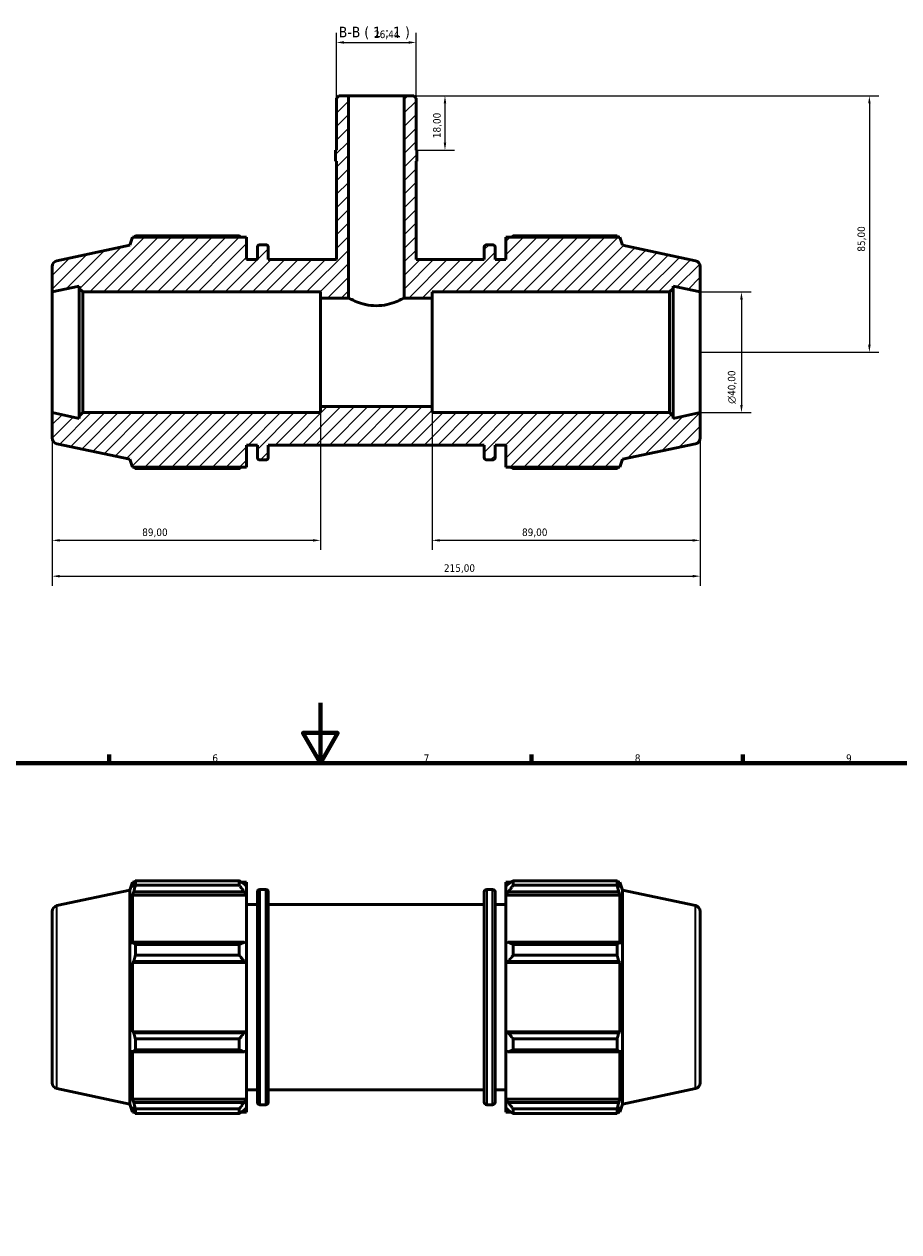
# Model space of a CAD drawing. Header units: millimetres. Extents: x 0 to 931, y 0 to 819.
# Tile 4 of 5: x 322 to 612, y 419 to 819. Entities that reach past the tile are written whole.
import ezdxf

# ---------------------------------------------------------------- set-up
doc = ezdxf.new("R2010")
doc.units = ezdxf.units.MM
for name, color, linetype, lineweight in [('Border (ISO)', 7, 'Continuous', 70), ('Dimension (ISO)', 7, 'Continuous', 25), ('Hatch (ISO)', 7, 'Continuous', 18), ('Symbol (ISO)', 7, 'Continuous', 25), ('Visible (ISO)', 7, 'Continuous', 50), ('Visible Narrow (ISO)', 7, 'Continuous', 35)]:
    doc.layers.add(name, color=color, linetype=linetype, lineweight=lineweight)
doc.styles.add('Label Text (ISO)', font='tahoma.ttf')
doc.styles.add('Note Text (ISO)', font='tahoma.ttf')
doc.dimstyles.new('Default (ISO)', dxfattribs={"dimtxt": 2.5, "dimasz": 2.5, "dimexe": 3.175, "dimexo": 0, "dimgap": 0.762, "dimtad": 1, "dimrnd": 1e-08, "dimzin": 0, "dimtxsty": 'Note Text (ISO)', "dimcen": 0.09, "dimdle": 10, "dimclrd": 256, "dimclre": 256, "dimclrt": 232, "dimazin": 0, "dimtfac": 1.40208, "dimtmove": 0, "dimatfit": 3, "dimfxl": 1, "dimtolj": 1, "dimtzin": 0, "dimlwd": -1, "dimlwe": -1, "dimarcsym": 0})

# ---------------------------------------------------------------- blocks, each defined once
blk = doc.blocks.new('Borders Default Border')
at = {"layer": 'Border (ISO)'}
for p, q in [((350.42, 574), (350.42, 576.9)), ((490.58, 574), (490.58, 576.9)), ((560.67, 574), (560.67, 576.9))]:
    blk.add_line(p, q, dxfattribs=at)
at = {"layer": 'Border (ISO)', "flags": 128}
for points in [[(420.5, 594), (420.5, 574), (414.73, 584), (426.27, 584), (420.5, 574)], [(20, 20), (20, 574), (821, 574), (821, 20), (20, 20)]]:
    blk.add_lwpolyline(points, dxfattribs=at)
at = {"layer": 'Border (ISO)', "color": 232, "true_color": 0xca0064, "char_height": 2.5, "attachment_point": 7, "style": 'Note Text (ISO)'}
for s, insert in [('6', (384.66, 574.35)), ('7', (454.77, 574.4)), ('8', (524.81, 574.34)), ('9', (594.88, 574.35))]:
    blk.add_mtext(s, dxfattribs=dict(at, insert=insert))
blk = doc.blocks.new('*D7')
at = {"layer": 'Defpoints', "color": 0, "transparency": 16777216}
for p in [(546.53, 730.2), (546.53, 690.2), (560.19, 690.2)]:
    blk.add_point(p, dxfattribs=at)
at = {"layer": 'Dimension (ISO)', "transparency": 16777216}
for p, q in [((546.53, 730.2), (563.37, 730.2)), ((560.19, 727.7), (560.19, 692.7)), ((546.53, 690.2), (563.37, 690.2))]:
    blk.add_line(p, q, dxfattribs=at)
for points in [[(559.78, 727.7), (560.61, 727.7), (560.19, 730.2)], [(559.78, 692.7), (560.61, 692.7), (560.19, 690.2)]]:
    blk.add_solid(points, dxfattribs=at)
at = {"layer": 'Dimension (ISO)', "color": 232, "true_color": 0xca0064, "transparency": 16777216, "insert": (555.67, 693.14), "char_height": 2.5, "attachment_point": 1, "rotation": 90, "style": 'Note Text (ISO)'}
blk.add_mtext('\\A1;\\fAIGDT|b0|i0;\\H2.5000;\\ln\\fTahoma|b0|i0;\\H2.5000;40,00', dxfattribs=at)
blk = doc.blocks.new('*D8')
at = {"layer": 'Defpoints', "color": 0, "transparency": 16777216}
for p in [(457.53, 692.2), (546.53, 690.2), (457.53, 647.85)]:
    blk.add_point(p, dxfattribs=at)
at = {"layer": 'Dimension (ISO)', "transparency": 16777216}
for p, q in [((457.53, 692.2), (457.53, 644.67)), ((546.53, 690.2), (546.53, 644.67)), ((544.03, 647.85), (460.03, 647.85))]:
    blk.add_line(p, q, dxfattribs=at)
for points in [[(460.03, 648.26), (460.03, 647.43), (457.53, 647.85)], [(544.03, 648.26), (544.03, 647.43), (546.53, 647.85)]]:
    blk.add_solid(points, dxfattribs=at)
at = {"layer": 'Dimension (ISO)', "color": 232, "true_color": 0xca0064, "transparency": 16777216, "insert": (487.39, 651.79), "char_height": 2.5, "attachment_point": 1, "style": 'Note Text (ISO)'}
blk.add_mtext('\\A1;89,00', dxfattribs=at)
blk = doc.blocks.new('*D9')
at = {"layer": 'Defpoints', "color": 0, "transparency": 16777216}
for p in [(331.53, 690.2), (420.53, 692.2), (331.53, 647.85)]:
    blk.add_point(p, dxfattribs=at)
at = {"layer": 'Dimension (ISO)', "transparency": 16777216}
for p, q in [((331.53, 690.2), (331.53, 644.67)), ((420.53, 692.2), (420.53, 644.67)), ((418.03, 647.85), (334.03, 647.85))]:
    blk.add_line(p, q, dxfattribs=at)
for points in [[(334.03, 648.26), (334.03, 647.43), (331.53, 647.85)], [(418.03, 648.26), (418.03, 647.43), (420.53, 647.85)]]:
    blk.add_solid(points, dxfattribs=at)
at = {"layer": 'Dimension (ISO)', "color": 232, "true_color": 0xca0064, "transparency": 16777216, "insert": (361.39, 651.79), "char_height": 2.5, "attachment_point": 1, "style": 'Note Text (ISO)'}
blk.add_mtext('\\A1;89,00', dxfattribs=at)
blk = doc.blocks.new('*D10')
at = {"layer": 'Defpoints', "color": 0, "transparency": 16777216}
for p in [(331.53, 690.2), (546.53, 690.2), (546.53, 635.97)]:
    blk.add_point(p, dxfattribs=at)
at = {"layer": 'Dimension (ISO)', "transparency": 16777216}
for p, q in [((331.53, 690.2), (331.53, 632.8)), ((546.53, 690.2), (546.53, 632.8)), ((334.03, 635.97), (544.03, 635.97))]:
    blk.add_line(p, q, dxfattribs=at)
for points in [[(334.03, 636.39), (334.03, 635.55), (331.53, 635.97)], [(544.03, 636.39), (544.03, 635.55), (546.53, 635.97)]]:
    blk.add_solid(points, dxfattribs=at)
at = {"layer": 'Dimension (ISO)', "color": 232, "true_color": 0xca0064, "transparency": 16777216, "insert": (461.48, 639.91), "char_height": 2.5, "attachment_point": 1, "style": 'Note Text (ISO)'}
blk.add_mtext('\\A1;215,00', dxfattribs=at)
blk = doc.blocks.new('*D11')
at = {"layer": 'Defpoints', "color": 0, "transparency": 16777216}
for p in [(448.29, 795.2), (452.52, 777.2), (461.83, 777.2)]:
    blk.add_point(p, dxfattribs=at)
at = {"layer": 'Dimension (ISO)', "transparency": 16777216}
for p, q in [((448.29, 795.2), (465.01, 795.2)), ((461.83, 792.7), (461.83, 779.7)), ((452.52, 777.2), (465.01, 777.2))]:
    blk.add_line(p, q, dxfattribs=at)
for points in [[(461.41, 792.7), (462.25, 792.7), (461.83, 795.2)], [(461.41, 779.7), (462.25, 779.7), (461.83, 777.2)]]:
    blk.add_solid(points, dxfattribs=at)
at = {"layer": 'Dimension (ISO)', "color": 232, "true_color": 0xca0064, "transparency": 16777216, "insert": (457.89, 781.18), "char_height": 2.5, "attachment_point": 1, "rotation": 90, "style": 'Note Text (ISO)'}
blk.add_mtext('\\A1;18,00', dxfattribs=at)
blk = doc.blocks.new('*D12')
at = {"layer": 'Defpoints', "color": 0, "transparency": 16777216}
for p in [(448.29, 795.2), (546.53, 710.2), (602.63, 710.2)]:
    blk.add_point(p, dxfattribs=at)
at = {"layer": 'Dimension (ISO)', "transparency": 16777216}
for p, q in [((448.29, 795.2), (605.81, 795.2)), ((602.63, 792.7), (602.63, 712.7)), ((546.53, 710.2), (605.81, 710.2))]:
    blk.add_line(p, q, dxfattribs=at)
for points in [[(602.21, 792.7), (603.05, 792.7), (602.63, 795.2)], [(602.21, 712.7), (603.05, 712.7), (602.63, 710.2)]]:
    blk.add_solid(points, dxfattribs=at)
at = {"layer": 'Dimension (ISO)', "color": 232, "true_color": 0xca0064, "transparency": 16777216, "insert": (598.69, 743.55), "char_height": 2.5, "attachment_point": 1, "rotation": 90, "style": 'Note Text (ISO)'}
blk.add_mtext('\\A1;85,00', dxfattribs=at)
blk = doc.blocks.new('*D13')
at = {"layer": 'Defpoints', "color": 0, "transparency": 16777216}
for p in [(452.25, 812.92), (425.81, 794.4), (452.25, 794.4)]:
    blk.add_point(p, dxfattribs=at)
at = {"layer": 'Dimension (ISO)', "transparency": 16777216}
for p, q in [((425.81, 794.4), (425.81, 816.1)), ((428.31, 812.92), (449.75, 812.92)), ((452.25, 794.4), (452.25, 816.1))]:
    blk.add_line(p, q, dxfattribs=at)
for points in [[(428.31, 813.34), (428.31, 812.5), (425.81, 812.92)], [(449.75, 813.34), (449.75, 812.5), (452.25, 812.92)]]:
    blk.add_solid(points, dxfattribs=at)
at = {"layer": 'Dimension (ISO)', "color": 232, "true_color": 0xca0064, "transparency": 16777216, "insert": (438.29, 816.86), "char_height": 2.5, "attachment_point": 1, "style": 'Note Text (ISO)'}
blk.add_mtext('\\A1;26,44', dxfattribs=at)

msp = doc.modelspace()

# ---------------------------------------------------------------- hatches: boundary and pattern name
at = {"layer": 'Hatch (ISO)'}
h = msp.add_hatch(dxfattribs=at)
h.set_pattern_fill('ANSI31', color=256, scale=25.4, style=0)
h.set_pattern_definition([(45, (0, 0), (-2.245064, 2.245064), [])])
edge = h.paths.add_edge_path()
edge.add_ellipse((333.531, 738.576), major_axis=(-0.416, 1.956), ratio=1, start_angle=0, end_angle=78)
edge.add_line((331.531, 738.576), (331.531, 730.196))
edge.add_line((331.531, 730.196), (340.49, 732.1))
edge.add_line((340.49, 732.1), (340.49, 731.396))
edge.add_line((340.49, 731.396), (341.69, 730.196))
edge.add_line((341.69, 730.196), (420.531, 730.196))
edge.add_line((420.531, 730.196), (420.531, 728.196))
edge.add_line((420.531, 728.196), (429.777, 728.196))
edge.add_line((429.777, 728.196), (429.777, 795.196))
edge.add_line((429.777, 795.196), (426.604, 795.196))
edge.add_line((426.604, 795.196), (425.811, 794.402))
edge.add_line((425.811, 794.402), (425.811, 777.196))
edge.add_line((425.811, 777.196), (425.546, 777.196))
edge.add_line((425.546, 777.196), (425.546, 773.596))
edge.add_line((425.546, 773.596), (425.811, 773.596))
edge.add_line((425.811, 773.596), (425.811, 740.946))
edge.add_line((425.811, 740.946), (403.198, 740.946))
edge.add_line((403.198, 740.946), (403.198, 745.066))
edge.add_ellipse((402.398, 745.066), major_axis=(0.8, 0), ratio=1, start_angle=0, end_angle=90)
edge.add_line((402.398, 745.866), (400.415, 745.866))
edge.add_ellipse((400.415, 745.066), major_axis=(0, 0.8), ratio=1, start_angle=0, end_angle=90)
edge.add_line((399.615, 745.066), (399.615, 740.946))
edge.add_line((399.615, 740.946), (396.031, 740.946))
edge.add_line((396.031, 740.946), (396.031, 748.326))
edge.add_line((396.031, 748.326), (358.191, 748.326))
edge.add_line((358.191, 748.326), (357.331, 745.68))
edge.add_line((357.331, 745.68), (333.115, 740.532))
edge = h.paths.add_edge_path()
edge.add_ellipse((544.531, 681.815), major_axis=(0.416, -1.956), ratio=1, start_angle=0, end_angle=78)
edge.add_line((546.531, 681.815), (546.531, 690.196))
edge.add_line((546.531, 690.196), (537.573, 688.291))
edge.add_line((537.573, 688.291), (537.573, 688.996))
edge.add_line((537.573, 688.996), (536.373, 690.196))
edge.add_line((536.373, 690.196), (457.531, 690.196))
edge.add_line((457.531, 690.196), (457.531, 692.196))
edge.add_line((457.531, 692.196), (420.531, 692.196))
edge.add_line((420.531, 692.196), (420.531, 690.196))
edge.add_line((420.531, 690.196), (341.69, 690.196))
edge.add_line((341.69, 690.196), (340.49, 688.996))
edge.add_line((340.49, 688.996), (340.49, 688.291))
edge.add_line((340.49, 688.291), (331.531, 690.196))
edge.add_line((331.531, 690.196), (331.531, 681.815))
edge.add_ellipse((333.531, 681.815), major_axis=(-2, 0), ratio=1, start_angle=0, end_angle=78)
edge.add_line((333.115, 679.859), (357.331, 674.712))
edge.add_line((357.331, 674.712), (358.191, 672.066))
edge.add_line((358.191, 672.066), (396.031, 672.066))
edge.add_line((396.031, 672.066), (396.031, 679.446))
edge.add_line((396.031, 679.446), (399.615, 679.446))
edge.add_line((399.615, 679.446), (399.615, 675.326))
edge.add_ellipse((400.415, 675.326), major_axis=(-0.8, 0), ratio=1, start_angle=0, end_angle=90)
edge.add_line((400.415, 674.526), (402.398, 674.526))
edge.add_ellipse((402.398, 675.326), major_axis=(0, -0.8), ratio=1, start_angle=0, end_angle=90)
edge.add_line((403.198, 675.326), (403.198, 679.446))
edge.add_line((403.198, 679.446), (474.865, 679.446))
edge.add_line((474.865, 679.446), (474.865, 675.326))
edge.add_ellipse((475.665, 675.326), major_axis=(-0.8, 0), ratio=1, start_angle=0, end_angle=90)
edge.add_line((475.665, 674.526), (477.648, 674.526))
edge.add_ellipse((477.648, 675.326), major_axis=(0, -0.8), ratio=1, start_angle=0, end_angle=90)
edge.add_line((478.448, 675.326), (478.448, 679.446))
edge.add_line((478.448, 679.446), (482.031, 679.446))
edge.add_line((482.031, 679.446), (482.031, 672.066))
edge.add_line((482.031, 672.066), (519.871, 672.066))
edge.add_line((519.871, 672.066), (520.731, 674.712))
edge.add_line((520.731, 674.712), (544.947, 679.859))
edge = h.paths.add_edge_path()
edge.add_ellipse((544.531, 738.576), major_axis=(2, 0), ratio=1, start_angle=0, end_angle=78)
edge.add_line((544.947, 740.532), (520.731, 745.68))
edge.add_line((520.731, 745.68), (519.871, 748.326))
edge.add_line((519.871, 748.326), (482.031, 748.326))
edge.add_line((482.031, 748.326), (482.031, 740.946))
edge.add_line((482.031, 740.946), (478.448, 740.946))
edge.add_line((478.448, 740.946), (478.448, 745.066))
edge.add_ellipse((477.648, 745.066), major_axis=(0.8, 0), ratio=1, start_angle=0, end_angle=90)
edge.add_line((477.648, 745.866), (475.665, 745.866))
edge.add_ellipse((475.665, 745.066), major_axis=(0, 0.8), ratio=1, start_angle=0, end_angle=90)
edge.add_line((474.865, 745.066), (474.865, 740.946))
edge.add_line((474.865, 740.946), (452.252, 740.946))
edge.add_line((452.252, 740.946), (452.252, 773.596))
edge.add_line((452.252, 773.596), (452.516, 773.596))
edge.add_line((452.516, 773.596), (452.516, 777.196))
edge.add_line((452.516, 777.196), (452.252, 777.196))
edge.add_line((452.252, 777.196), (452.252, 794.402))
edge.add_line((452.252, 794.402), (451.458, 795.196))
edge.add_line((451.458, 795.196), (448.286, 795.196))
edge.add_line((448.286, 795.196), (448.286, 728.196))
edge.add_line((448.286, 728.196), (457.531, 728.196))
edge.add_line((457.531, 728.196), (457.531, 730.196))
edge.add_line((457.531, 730.196), (536.373, 730.196))
edge.add_line((536.373, 730.196), (537.573, 731.396))
edge.add_line((537.573, 731.396), (537.573, 732.1))
edge.add_line((537.573, 732.1), (546.531, 730.196))
edge.add_line((546.531, 730.196), (546.531, 738.576))

# ---------------------------------------------------------------- linework, layer by layer
at = {"layer": 'Visible (ISO)'}
for p, q in [((426.604, 795.196), (425.811, 794.402)), ((425.811, 794.402), (425.811, 777.196)), ((429.777, 795.196), (426.604, 795.196)), ((429.777, 728.196), (429.777, 795.196)), ((448.286, 795.196), (429.777, 795.196)), ((451.458, 795.196), (448.286, 795.196)), ((448.286, 795.196), (448.286, 728.196)), ((452.252, 794.402), (451.458, 795.196)), ((452.252, 777.196), (452.252, 794.402)), ((425.811, 777.196), (425.546, 777.196)), ((425.546, 777.196), (425.546, 773.596)), ((452.516, 777.196), (452.252, 777.196)), ((452.516, 773.596), (452.516, 777.196)), ((425.546, 773.596), (425.811, 773.596)), ((425.811, 773.596), (425.811, 740.946)), ((452.252, 740.946), (452.252, 773.596)), ((452.252, 773.596), (452.516, 773.596)), ((393.571, 748.774), (359.123, 748.774)), ((518.939, 748.774), (484.491, 748.774)), ((357.331, 745.68), (333.115, 740.532)), ((358.191, 748.326), (357.331, 745.68)), ((396.031, 748.326), (358.191, 748.326)), ((396.031, 740.946), (396.031, 748.326)), ((399.615, 745.066), (399.615, 740.946)), ((402.398, 745.866), (400.415, 745.866)), ((403.198, 740.946), (403.198, 745.066)), ((474.865, 745.066), (474.865, 740.946)), ((477.648, 745.866), (475.665, 745.866)), ((478.448, 740.946), (478.448, 745.066)), ((519.871, 748.326), (482.031, 748.326)), ((482.031, 748.326), (482.031, 740.946)), ((520.731, 745.68), (519.871, 748.326)), ((544.947, 740.532), (520.731, 745.68)), ((399.615, 740.946), (396.031, 740.946)), ((425.811, 740.946), (403.198, 740.946)), ((474.865, 740.946), (452.252, 740.946)), ((482.031, 740.946), (478.448, 740.946)), ((331.531, 738.576), (331.531, 730.196)), ((546.531, 730.196), (546.531, 738.576)), ((331.531, 730.196), (340.49, 732.1)), ((331.531, 690.196), (331.531, 730.196)), ((340.49, 732.1), (340.49, 731.396)), ((340.49, 731.396), (341.69, 730.196)), ((340.49, 731.396), (340.49, 688.996)), ((341.69, 730.196), (420.531, 730.196)), ((341.69, 690.196), (341.69, 730.196)), ((420.531, 730.196), (420.531, 728.196)), ((457.531, 728.196), (457.531, 730.196)), ((457.531, 730.196), (536.373, 730.196)), ((536.373, 730.196), (537.573, 731.396)), ((536.373, 730.196), (536.373, 690.196)), ((537.573, 731.396), (537.573, 732.1)), ((537.573, 732.1), (546.531, 730.196)), ((537.573, 688.996), (537.573, 731.396)), ((546.531, 690.196), (546.531, 730.196)), ((420.531, 728.196), (429.777, 728.196)), ((420.531, 692.196), (420.531, 728.196)), ((448.286, 728.196), (457.531, 728.196)), ((457.531, 692.196), (457.531, 728.196)), ((340.49, 688.291), (331.531, 690.196)), ((331.531, 690.196), (331.531, 681.815)), ((341.69, 690.196), (340.49, 688.996)), ((340.49, 688.996), (340.49, 688.291)), ((420.531, 690.196), (341.69, 690.196)), ((457.531, 692.196), (420.531, 692.196)), ((420.531, 692.196), (420.531, 690.196)), ((457.531, 690.196), (457.531, 692.196)), ((536.373, 690.196), (457.531, 690.196)), ((537.573, 688.996), (536.373, 690.196)), ((546.531, 690.196), (537.573, 688.291)), ((537.573, 688.291), (537.573, 688.996)), ((546.531, 681.815), (546.531, 690.196)), ((333.115, 679.859), (357.331, 674.712)), ((396.031, 672.066), (396.031, 679.446)), ((396.031, 679.446), (399.615, 679.446)), ((399.615, 679.446), (399.615, 675.326)), ((403.198, 675.326), (403.198, 679.446)), ((403.198, 679.446), (474.865, 679.446)), ((474.865, 679.446), (474.865, 675.326)), ((478.448, 675.326), (478.448, 679.446)), ((478.448, 679.446), (482.031, 679.446)), ((482.031, 679.446), (482.031, 672.066)), ((520.731, 674.712), (544.947, 679.859)), ((357.331, 674.712), (358.191, 672.066)), ((400.415, 674.526), (402.398, 674.526)), ((475.665, 674.526), (477.648, 674.526)), ((519.871, 672.066), (520.731, 674.712)), ((358.191, 672.066), (396.031, 672.066)), ((359.123, 671.618), (393.571, 671.618)), ((482.031, 672.066), (519.871, 672.066)), ((484.491, 671.618), (518.939, 671.618)), ((357.331, 531.904), (358.191, 534.55)), ((358.191, 534.55), (358.191, 532.785)), ((358.191, 534.55), (358.891, 534.55)), ((358.591, 533.958), (358.191, 532.785)), ((359.123, 533.515), (359.123, 534.998)), ((359.123, 534.998), (393.571, 534.998)), ((393.571, 533.515), (359.123, 533.515)), ((393.571, 533.515), (393.571, 534.998)), ((394.286, 534.55), (396.031, 534.55)), ((396.031, 533.176), (395.211, 533.958)), ((396.031, 533.176), (396.031, 534.55)), ((396.031, 533.176), (396.031, 530.605)), ((482.031, 534.55), (482.031, 533.176)), ((482.031, 534.55), (483.777, 534.55)), ((482.851, 533.958), (482.031, 533.176)), ((482.031, 530.605), (482.031, 533.176)), ((484.491, 534.998), (484.491, 533.515)), ((484.491, 534.998), (518.939, 534.998)), ((518.939, 533.515), (484.491, 533.515)), ((518.939, 533.515), (518.939, 534.998)), ((519.171, 534.55), (519.871, 534.55)), ((519.871, 532.785), (519.472, 533.958)), ((519.871, 532.785), (519.871, 534.55)), ((520.731, 531.904), (519.871, 534.55)), ((333.115, 526.757), (357.331, 531.904)), ((357.331, 460.936), (357.331, 531.904)), ((358.191, 530.242), (358.591, 531.333)), ((396.031, 530.242), (358.191, 530.242)), ((358.191, 530.242), (358.191, 514.026)), ((358.591, 531.333), (395.211, 531.333)), ((395.211, 531.333), (396.031, 530.605)), ((396.031, 530.605), (396.031, 530.242)), ((396.031, 514.216), (396.031, 530.242)), ((399.615, 461.55), (399.615, 531.29)), ((400.415, 532.09), (402.398, 532.09)), ((403.198, 531.29), (403.198, 461.55)), ((474.865, 461.55), (474.865, 531.29)), ((475.665, 532.09), (477.648, 532.09)), ((478.448, 531.29), (478.448, 461.55)), ((482.031, 530.605), (482.851, 531.333)), ((482.031, 530.242), (482.031, 530.605)), ((482.031, 530.242), (482.031, 514.216)), ((482.031, 530.242), (519.871, 530.242)), ((482.851, 531.333), (519.472, 531.333)), ((519.472, 531.333), (519.871, 530.242)), ((519.871, 514.026), (519.871, 530.242)), ((520.731, 460.936), (520.731, 531.904)), ((544.947, 526.757), (520.731, 531.904)), ((331.531, 524.8), (331.531, 468.04)), ((396.031, 527.17), (399.615, 527.17)), ((403.198, 527.17), (474.865, 527.17)), ((478.448, 527.17), (482.031, 527.17)), ((546.531, 524.8), (546.531, 468.04)), ((358.591, 514.594), (358.191, 514.026)), ((395.211, 514.594), (358.591, 514.594)), ((359.123, 510.303), (359.123, 513.882)), ((359.123, 513.882), (393.571, 513.882)), ((393.571, 510.303), (393.571, 513.882)), ((396.031, 514.216), (395.211, 514.594)), ((396.031, 514.216), (396.031, 508.009)), ((482.851, 514.594), (482.031, 514.216)), ((482.031, 508.009), (482.031, 514.216)), ((519.472, 514.594), (482.851, 514.594)), ((484.491, 513.882), (484.491, 510.303)), ((484.491, 513.882), (518.939, 513.882)), ((518.939, 510.303), (518.939, 513.882)), ((519.871, 514.026), (519.472, 514.594)), ((393.571, 510.303), (359.123, 510.303)), ((518.939, 510.303), (484.491, 510.303)), ((358.191, 507.886), (358.591, 508.256)), ((396.031, 507.886), (358.191, 507.886)), ((358.191, 507.886), (358.191, 484.954)), ((358.591, 508.256), (395.211, 508.256)), ((395.211, 508.256), (396.031, 508.009)), ((396.031, 508.009), (396.031, 507.886)), ((396.031, 484.954), (396.031, 507.886)), ((482.031, 508.009), (482.851, 508.256)), ((482.031, 507.886), (482.031, 508.009)), ((482.031, 507.886), (482.031, 484.954)), ((482.031, 507.886), (519.871, 507.886)), ((482.851, 508.256), (519.472, 508.256)), ((519.472, 508.256), (519.871, 507.886)), ((519.871, 484.954), (519.871, 507.886)), ((358.591, 484.584), (358.191, 484.954)), ((396.031, 484.954), (358.191, 484.954)), ((395.211, 484.584), (358.591, 484.584)), ((396.031, 484.831), (395.211, 484.584)), ((396.031, 484.954), (396.031, 484.831)), ((396.031, 484.831), (396.031, 478.624)), ((482.031, 484.831), (482.031, 484.954)), ((482.031, 484.954), (519.871, 484.954)), ((482.031, 478.624), (482.031, 484.831)), ((482.851, 484.584), (482.031, 484.831)), ((519.472, 484.584), (482.851, 484.584)), ((519.871, 484.954), (519.472, 484.584)), ((359.123, 478.958), (359.123, 482.537)), ((359.123, 482.537), (393.571, 482.537)), ((393.571, 478.958), (393.571, 482.537)), ((484.491, 482.537), (484.491, 478.958)), ((484.491, 482.537), (518.939, 482.537)), ((518.939, 478.958), (518.939, 482.537)), ((358.191, 478.814), (358.591, 478.246)), ((358.191, 478.814), (358.191, 462.598)), ((358.591, 478.246), (395.211, 478.246)), ((393.571, 478.958), (359.123, 478.958)), ((395.211, 478.246), (396.031, 478.624)), ((396.031, 462.598), (396.031, 478.624)), ((482.031, 478.624), (482.851, 478.246)), ((482.031, 478.624), (482.031, 462.598)), ((482.851, 478.246), (519.472, 478.246)), ((518.939, 478.958), (484.491, 478.958)), ((519.472, 478.246), (519.871, 478.814)), ((519.871, 462.598), (519.871, 478.814)), ((333.115, 466.083), (357.331, 460.936)), ((396.031, 465.67), (399.615, 465.67)), ((403.198, 465.67), (474.865, 465.67)), ((478.448, 465.67), (482.031, 465.67)), ((544.947, 466.083), (520.731, 460.936)), ((357.331, 460.936), (358.191, 458.29)), ((358.591, 461.507), (358.191, 462.598)), ((396.031, 462.598), (358.191, 462.598)), ((395.211, 461.507), (358.591, 461.507)), ((396.031, 462.235), (395.211, 461.507)), ((396.031, 462.598), (396.031, 462.235)), ((396.031, 462.235), (396.031, 459.664)), ((400.415, 460.75), (402.398, 460.75)), ((475.665, 460.75), (477.648, 460.75)), ((482.031, 462.235), (482.031, 462.598)), ((482.031, 462.598), (519.871, 462.598)), ((482.031, 459.664), (482.031, 462.235)), ((482.851, 461.507), (482.031, 462.235)), ((519.472, 461.507), (482.851, 461.507)), ((519.871, 462.598), (519.472, 461.507)), ((520.731, 460.936), (519.871, 458.29)), ((358.191, 460.055), (358.591, 458.882)), ((358.191, 460.055), (358.191, 458.29)), ((358.191, 458.29), (358.891, 458.29)), ((359.123, 457.842), (359.123, 459.325)), ((359.123, 459.325), (393.571, 459.325)), ((393.571, 457.842), (359.123, 457.842)), ((393.571, 457.842), (393.571, 459.325)), ((394.286, 458.29), (396.031, 458.29)), ((395.211, 458.882), (396.031, 459.664)), ((396.031, 458.29), (396.031, 459.664)), ((482.031, 459.664), (482.851, 458.882)), ((482.031, 459.664), (482.031, 458.29)), ((482.031, 458.29), (483.777, 458.29)), ((484.491, 459.325), (484.491, 457.842)), ((484.491, 459.325), (518.939, 459.325)), ((518.939, 457.842), (484.491, 457.842)), ((518.939, 457.842), (518.939, 459.325)), ((519.171, 458.29), (519.871, 458.29)), ((519.472, 458.882), (519.871, 460.055)), ((519.871, 458.29), (519.871, 460.055))]:
    msp.add_line(p, q, dxfattribs=at)
for centre, radius, start, end in [((400.415, 745.066), 0.8, 90, 180), ((402.398, 745.066), 0.8, 0, 90), ((475.665, 745.066), 0.8, 90, 180), ((477.648, 745.066), 0.8, 0, 90), ((333.531, 738.576), 2, 102, 180), ((544.531, 738.576), 2, 0, 78), ((333.531, 681.815), 2, 180, 258), ((544.531, 681.815), 2, 282, 0), ((400.415, 675.326), 0.8, 180, 270), ((402.398, 675.326), 0.8, 270, 0), ((475.665, 675.326), 0.8, 180, 270), ((477.648, 675.326), 0.8, 270, 0), ((400.415, 531.29), 0.8, 90, 180), ((402.398, 531.29), 0.8, 0, 90), ((475.665, 531.29), 0.8, 90, 180), ((477.648, 531.29), 0.8, 0, 90), ((333.531, 524.8), 2, 102, 180), ((544.531, 524.8), 2, 0, 78), ((333.531, 468.04), 2, 180, 258), ((544.531, 468.04), 2, 282, 0), ((400.415, 461.55), 0.8, 180, 270), ((402.398, 461.55), 0.8, 270, 0), ((475.665, 461.55), 0.8, 180, 270), ((477.648, 461.55), 0.8, 270, 0)]:
    msp.add_arc(centre, radius, start, end, dxfattribs=at)
for points, weights in [([(359.123, 748.774), (359.005, 748.548), (358.891, 748.326)], [1, 1.00065409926, 1.00116027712]), ([(393.571, 748.774), (393.935, 748.548), (394.286, 748.326)], [1.01586555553, 1.01390946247, 1.01180720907]), ([(483.777, 748.326), (484.128, 748.548), (484.491, 748.774)], [1.01180720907, 1.01390946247, 1.01586555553]), ([(519.171, 748.326), (519.057, 748.548), (518.939, 748.774)], [1.00116027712, 1.00065409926, 1]), ([(358.891, 672.066), (359.005, 671.843), (359.123, 671.618)], [1.00116027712, 1.00065409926, 1]), ([(394.286, 672.066), (393.935, 671.843), (393.571, 671.618)], [1.01180720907, 1.01390946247, 1.01586555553]), ([(484.491, 671.618), (484.128, 671.843), (483.777, 672.066)], [1.01586555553, 1.01390946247, 1.01180720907]), ([(518.939, 671.618), (519.057, 671.843), (519.171, 672.066)], [1, 1.00065409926, 1.00116027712]), ([(358.591, 533.958), (358.846, 534.468), (359.123, 534.998)], [1.00225700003, 1.00153673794, 1]), ([(359.123, 533.515), (358.846, 532.402), (358.591, 531.333)], [1, 1.00153673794, 1.00225700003]), ([(395.211, 533.958), (394.424, 534.468), (393.571, 534.998)], [1.00590497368, 1.01128585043, 1.01586555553]), ([(393.571, 533.515), (394.424, 532.402), (395.211, 531.333)], [1.01586555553, 1.01128585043, 1.00590497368]), ([(484.491, 534.998), (483.638, 534.468), (482.851, 533.958)], [1.01586555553, 1.01128585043, 1.00590497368]), ([(482.851, 531.333), (483.638, 532.402), (484.491, 533.515)], [1.00590497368, 1.01128585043, 1.01586555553]), ([(518.939, 534.998), (519.216, 534.468), (519.472, 533.958)], [1, 1.00153673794, 1.00225700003]), ([(519.472, 531.333), (519.216, 532.402), (518.939, 533.515)], [1.00225700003, 1.00153673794, 1]), ([(358.591, 514.594), (358.846, 514.246), (359.123, 513.882)], [1.00225700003, 1.00153673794, 1]), ([(395.211, 514.594), (394.424, 514.246), (393.571, 513.882)], [1.00590497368, 1.01128585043, 1.01586555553]), ([(484.491, 513.882), (483.638, 514.246), (482.851, 514.594)], [1.01586555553, 1.01128585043, 1.00590497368]), ([(518.939, 513.882), (519.216, 514.246), (519.472, 514.594)], [1, 1.00153673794, 1.00225700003]), ([(359.123, 510.303), (358.846, 509.258), (358.591, 508.256)], [1, 1.00153673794, 1.00225700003]), ([(393.571, 510.303), (394.424, 509.258), (395.211, 508.256)], [1.01586555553, 1.01128585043, 1.00590497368]), ([(482.851, 508.256), (483.638, 509.258), (484.491, 510.303)], [1.00590497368, 1.01128585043, 1.01586555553]), ([(519.472, 508.256), (519.216, 509.258), (518.939, 510.303)], [1.00225700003, 1.00153673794, 1]), ([(358.591, 484.584), (358.846, 483.582), (359.123, 482.537)], [1.00225700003, 1.00153673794, 1]), ([(395.211, 484.584), (394.424, 483.582), (393.571, 482.537)], [1.00590497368, 1.01128585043, 1.01586555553]), ([(484.491, 482.537), (483.638, 483.582), (482.851, 484.584)], [1.01586555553, 1.01128585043, 1.00590497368]), ([(518.939, 482.537), (519.216, 483.582), (519.472, 484.584)], [1, 1.00153673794, 1.00225700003]), ([(359.123, 478.958), (358.846, 478.594), (358.591, 478.246)], [1, 1.00153673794, 1.00225700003]), ([(393.571, 478.958), (394.424, 478.594), (395.211, 478.246)], [1.01586555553, 1.01128585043, 1.00590497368]), ([(482.851, 478.246), (483.638, 478.594), (484.491, 478.958)], [1.00590497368, 1.01128585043, 1.01586555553]), ([(519.472, 478.246), (519.216, 478.594), (518.939, 478.958)], [1.00225700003, 1.00153673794, 1]), ([(358.591, 461.507), (358.846, 460.438), (359.123, 459.325)], [1.00225700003, 1.00153673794, 1]), ([(395.211, 461.507), (394.424, 460.438), (393.571, 459.325)], [1.00590497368, 1.01128585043, 1.01586555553]), ([(484.491, 459.325), (483.638, 460.438), (482.851, 461.507)], [1.01586555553, 1.01128585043, 1.00590497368]), ([(518.939, 459.325), (519.216, 460.438), (519.472, 461.507)], [1, 1.00153673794, 1.00225700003]), ([(359.123, 457.842), (358.846, 458.372), (358.591, 458.882)], [1, 1.00153673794, 1.00225700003]), ([(393.571, 457.842), (394.424, 458.372), (395.211, 458.882)], [1.01586555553, 1.01128585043, 1.00590497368]), ([(482.851, 458.882), (483.638, 458.372), (484.491, 457.842)], [1.00590497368, 1.01128585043, 1.01586555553]), ([(519.472, 458.882), (519.216, 458.372), (518.939, 457.842)], [1.00225700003, 1.00153673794, 1])]:
    msp.add_rational_spline(points, weights, degree=2, dxfattribs=at)
msp.add_open_spline([(448.286, 728.196), (448.286, 728.196), (448.044, 728.068), (447.092, 727.607), (446.383, 727.279), (444.764, 726.648), (443.739, 726.298), (441.469, 725.786), (440.22, 725.634), (439.031, 725.634), (437.842, 725.634), (436.594, 725.786), (434.323, 726.298), (433.298, 726.648), (431.679, 727.279), (430.97, 727.607), (430.018, 728.068), (429.777, 728.196), (429.777, 728.196)], degree=3, knots=[-1.4248168, -1.4248168, -1.4248168, -1.4248168, -1.0691652, -1.0691652, -0.7135137, -0.7135137, -0.3567568, -0.3567568, 0, 0, 0, 0.3567568, 0.3567568, 0.7135137, 0.7135137, 1.0691652, 1.0691652, 1.4248168, 1.4248168, 1.4248168, 1.4248168], dxfattribs=at)
at = {"layer": 'Visible Narrow (ISO)'}
for p, q in [((400.415, 531.651), (400.415, 461.189)), ((402.398, 461.189), (402.398, 531.651)), ((475.665, 531.651), (475.665, 461.189)), ((477.648, 461.189), (477.648, 531.651)), ((333.115, 466.457), (333.115, 526.383)), ((544.947, 466.457), (544.947, 526.383))]:
    msp.add_line(p, q, dxfattribs=at)

# ---------------------------------------------------------------- block references
msp.add_blockref('Borders Default Border', (0, 0))

# ---------------------------------------------------------------- texts
at = {"layer": 'Symbol (ISO)', "insert": (426.592, 813.988), "char_height": 3.5, "attachment_point": 7, "style": 'Label Text (ISO)'}
msp.add_mtext('B-B ( 1 : 1 )', dxfattribs=at)

# ---------------------------------------------------------------- dimensions: what is measured, and where the dimension line sits
at = {"layer": 'Dimension (ISO)'}
for base, p1, p2, angle, picture, middle in [((452.252, 812.921), (425.811, 794.402), (452.252, 794.402), 180, '*D13', (442.435, 812.921)), ((461.832, 777.196), (448.286, 795.196), (452.516, 777.196), 270, '*D11', (461.832, 785.196)), ((602.631, 710.196), (448.286, 795.196), (546.531, 710.196), 90, '*D12', (602.631, 747.696)), ((331.531, 647.846), (420.531, 692.196), (331.531, 690.196), 180, '*D9', (365.531, 647.846)), ((546.531, 635.97), (331.531, 690.196), (546.531, 690.196), 180, '*D10', (466.531, 635.97)), ((457.531, 647.846), (546.531, 690.196), (457.531, 692.196), 180, '*D8', (491.531, 647.846))]:
    dim = msp.add_linear_dim(base=base, p1=p1, p2=p2, angle=angle, dimstyle='Default (ISO)', override={"dimdec": 2, "dimtp": 0, "dimtm": 0, "dimtdec": 2, "dimtofl": 0, "dimatfit": 1}, dxfattribs=at)
    dim.commit()
    dim.dimension.update_dxf_attribs({"geometry": picture, "text_midpoint": middle, "dimtype": 160})
dim = msp.add_linear_dim(base=(560.194, 690.196), p1=(546.531, 730.196), p2=(546.531, 690.196), angle=90, text='\\fAIGDT|b0|i0;\\H2.5000;\\ln\\fTahoma|b0|i0;\\H2.5000;<>', dimstyle='Default (ISO)', override={"dimdec": 2, "dimtp": 0, "dimtm": 0, "dimtdec": 2, "dimtofl": 0, "dimatfit": 1}, dxfattribs=at)
dim.commit()
dim.dimension.update_dxf_attribs({"geometry": '*D7', "text_midpoint": (560.194, 698.696), "dimtype": 160})

doc.saveas('drawing.dxf')
